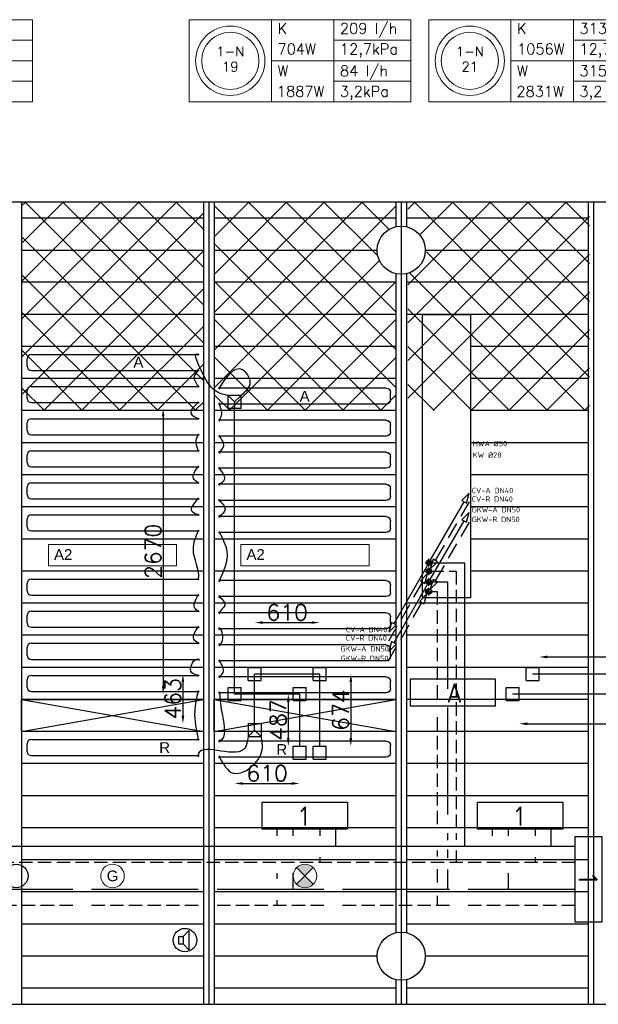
# Model space of a CAD drawing. Extents: x 7383 to 861143, y -570072 to -203000.
# Tile 27 of 30: x 479275 to 484687, y -257718 to -248513. Entities that reach past the tile are written whole.
import ezdxf
from ezdxf.enums import TextEntityAlignment as Align

# ---------------------------------------------------------------- set-up
doc = ezdxf.new("R2010")
doc.units = 0
doc.header["$LTSCALE"] = 25
for name, pattern in [('2322105', [47, 40, -7]), ('2322106', [47, 5, -2, 5, -2, 5, -2, 5, -2, 5, -2, 5, -7]), ('2322107', [2000, 1000, 1000]), ('2322108', [7, 5, -2]), ('CENTER', [50.8, 31.75, -6.35, 6.35, -6.35]), ('HIDDEN', [0.375, 0.25, -0.125]), ('HIDDEN2', [0.1875, 0.125, -0.0625])]:
    doc.linetypes.add(name, pattern=pattern)
doc.layers.get('0').update_dxf_attribs({"linetype": 'CONTINUOUS'})
doc.layers.get('DEFPOINTS').update_dxf_attribs({"linetype": 'CONTINUOUS'})
for name, color, linetype in [('000Vermogens2', 7, 'CONTINUOUS'), ('60', 7, 'CONTINUOUS'), ('KP-bandraster', 5, 'CONTINUOUS'), ('KP-koppelingen', 6, 'CONTINUOUS'), ('KP-leidingen(aanvoer)', 5, 'CONTINUOUS'), ('KP-leidingen(retour)', 1, 'CONTINUOUS'), ('KP-Lucht aanvoer', 6, 'CONTINUOUS'), ('KP-lucht centreline', 2, 'CONTINUOUS'), ('KP-maatvoering', 7, 'CONTINUOUS'), ('KP-Melders', 3, 'CONTINUOUS'), ('KP-Oppervlak', 3, 'CONTINUOUS'), ('KP-panelen', 1, 'CONTINUOUS'), ('KP-registers', 4, 'CONTINUOUS'), ('KP-slangen', 7, 'CONTINUOUS'), ('KP-tekst', 7, 'CONTINUOUS'), ('SYM-W', 7, 'CONTINUOUS'), ('WB561---_ATT', 7, 'CONTINUOUS'), ('WL5501--', 130, 'CONTINUOUS'), ('WL5502--', 130, 'CONTINUOUS'), ('WL55312-_GKW-A', 4, 'CONTINUOUS'), ('WL55322-_GKW-R', 4, 'HIDDEN'), ('WL561---_AANVOER', 10, 'CONTINUOUS'), ('WL561---_PIJL-A', 1, 'CONTINUOUS'), ('WL561---_PIJL-R', 5, 'HIDDEN2'), ('WL561---_RETOUR', 10, 'CONTINUOUS'), ('WL56112-_CV-A', 3, 'CONTINUOUS'), ('WL56122-_CV-R', 3, 'HIDDEN'), ('WT52----_BIJSCHRIFT', 7, 'CONTINUOUS')]:
    doc.layers.add(name, color=color, linetype=linetype)
doc.layers.add('KP-Aluminium', color=8, linetype='CONTINUOUS', lineweight=18)
doc.layers.add('KP-Verlichting', color=2, linetype='CONTINUOUS', lineweight=18)
doc.styles.add('arial', font='ARIAL.TTF')
doc.styles.add('ISO', font='ISO.SHX')
doc.styles.add('MAATVOERING', font='iso.shx')
doc.styles.add('NORMAAL_STAAND', font='iso.shx')
doc.styles.add('VERWOL-1', font='ROMANS.SHX')
doc.dimstyles.new('MARTIN', dxfattribs={"dimscale": 0, "dimtxt": 50, "dimasz": 75, "dimexe": 4, "dimexo": 4, "dimgap": 20, "dimtad": 1, "dimdec": 0, "dimrnd": 0.01, "dimzin": 1, "dimdsep": 46, "dimtxsty": 'VERWOL-1', "dimcen": -25, "dimdle": 1, "dimclrd": 7, "dimclre": 2, "dimclrt": 7, "dimadec": 0, "dimazin": 0, "dimtfac": 1, "dimtdec": 0, "dimtix": 1, "dimtofl": 0, "dimtmove": 0, "dimatfit": 3, "dimldrblk": 'OBLIQUE', "dimfxl": 0, "dimtvp": 33.333333, "dimtolj": 1, "dimtzin": 1, "dimarcsym": 0})

# ---------------------------------------------------------------- blocks, each defined once
blk = doc.blocks.new('CVAP61')
blk.add_line((-0.25, -0.43), (-6.58, -11.4))
blk.add_lwpolyline([(-6.16, -11.64), (-7, -11.15), (-7.5, -12.99)], close=True)
blk.add_circle((0, 0), 0.5)
at = {"color": 2, "style": 'MAATVOERING', "flags": 8}
blk.add_attdef('PIJL_BEN', (-5.86, -13), '', height=1, rotation=360, dxfattribs=at)
blk = doc.blocks.new('CVRP61')
blk.add_line((-7.5, -12.99), (-1.17, -2.03))
blk.add_lwpolyline([(-1.59, -1.78), (-0.75, -2.27), (-0.25, -0.43)], close=True)
blk.add_circle((0, 0), 0.5)
at = {"color": 2, "style": 'MAATVOERING', "flags": 8}
blk.add_attdef('PIJL_BEN', (-6.71, -13), '', height=1, rotation=360, dxfattribs=at)
blk = doc.blocks.new('CVRP51')
blk.add_line((7.5, 12.99), (1.17, 2.03))
blk.add_lwpolyline([(1.59, 1.78), (0.75, 2.27), (0.25, 0.43)], close=True)
blk.add_circle((0, 0), 0.5)
at = {"color": 2, "style": 'MAATVOERING', "flags": 8}
blk.add_attdef('PIJL_BEN', (8, 13), '', height=1, dxfattribs=at)
blk = doc.blocks.new('CVAP51')
blk.add_line((0.25, 0.43), (6.58, 11.4))
blk.add_lwpolyline([(6.16, 11.64), (7, 11.15), (7.5, 12.99)], close=True)
blk.add_circle((0, 0), 0.5)
at = {"color": 2, "style": 'MAATVOERING', "flags": 8}
blk.add_attdef('PIJL_BEN', (8, 13), '', height=1, dxfattribs=at)
blk = doc.blocks.new('JINGJANG')
blk.add_hatch(color=256).paths.add_polyline_path([(0, 0.5, 0.414214), (-0.5, 0, 0.414214), (0, -0.5, -1), (0, 0, 1)])
blk.add_lwpolyline([(0, 0.5, -1), (0, 0, 1), (0, -0.5, 1)], format="xyb")
blk.add_circle((0, 0), 0.5)
blk = doc.blocks.new('A$C3C0C6C1A')
at = {"layer": '60', "color": 2, "linetype": 'Continuous'}
blk.add_lwpolyline([(61283.2, -4259.9), (62083.2, -4259.9), (62083.2, -4009.9), (61283.2, -4009.9)], close=True, dxfattribs=at)
at = {"layer": 'SYM-W', "color": 2, "linetype": 'Continuous'}
for points in [[(60699.1, -5411.6), (59899.1, -5411.6), (59899.1, -5161.6), (60699.1, -5161.6)], [(62713.4, -5411.6), (61913.4, -5411.6), (61913.4, -5161.6), (62713.4, -5161.6)], [(62827.7, -6282.1), (62827.7, -5482.1), (63077.7, -5482.1), (63077.7, -6282.1)]]:
    blk.add_lwpolyline(points, close=True, dxfattribs=at)
at = {"layer": 'WL5501--', "linetype": '2322105'}
for p, q in [((61481.4, -3101.5), (61634.1, -3101.5)), ((61634.1, -3101.5), (61634.1, -5515.2)), ((60188.6, -5475.5), (60188.6, -5411.6)), ((62202.9, -5475.5), (62202.9, -5411.6)), ((61634.1, -5602.8), (61634.1, -5679.5)), ((61634.1, -5790.6), (61634.1, -5975.5)), ((60188.6, -5975.5), (60188.6, -5825.5)), ((62202.9, -5975.5), (62202.9, -5825.5)), ((62827.7, -5975.5), (51903.1, -5975.5))]:
    blk.add_line(p, q, dxfattribs=at)
at = {"layer": 'WL5502--', "linetype": '2322106'}
for p, q in [((61481.4, -3191.5), (61537.9, -3191.5)), ((61537.9, -3191.5), (61537.9, -5512.5)), ((60038.6, -5475.5), (60038.6, -5411.6)), ((62052.9, -5475.5), (62052.9, -5411.6)), ((61537.9, -5610.7), (61537.9, -5668.9)), ((61537.9, -5785.4), (61537.9, -5920.3)), ((60038.6, -5875.5), (60038.6, -5825.5)), ((61537.9, -6036.7), (61537.9, -6125.5)), ((62827.7, -6125.5), (52167.3, -6125.5)), ((60038.6, -6125.5), (60038.6, -6075.5))]:
    blk.add_line(p, q, dxfattribs=at)
at = {"layer": 'WL55312-_GKW-A', "color": 1, "linetype": 'CENTER'}
for p, q in [((61425.1, -3101.5), (61495.4, -3101.5)), ((61460.2, -3136.7), (61460.2, -3066.4))]:
    blk.add_line(p, q, dxfattribs=at)
at = {"layer": 'WL55322-_GKW-R', "color": 1, "linetype": 'CENTER'}
for p, q in [((61425.1, -3191.5), (61495.4, -3191.5)), ((61460.2, -3226.7), (61460.2, -3156.4))]:
    blk.add_line(p, q, dxfattribs=at)
at = {"layer": 'WL561---_AANVOER', "linetype": '2322107'}
for p, q in [((61473.7, -2921.5), (61791.9, -2921.5)), ((61791.9, -2921.5), (61791.9, -5575.5)), ((60588.6, -5575.5), (60588.6, -5411.6)), ((62602.9, -5575.5), (62602.9, -5411.6)), ((62827.7, -5575.5), (51343, -5575.5))]:
    blk.add_line(p, q, dxfattribs=at)
at = {"layer": 'WL561---_RETOUR', "linetype": '2322108'}
for p, q in [((61473.7, -3001.5), (61713.6, -3001.5)), ((61713.6, -3001.5), (61713.6, -5512.5)), ((60438.6, -5411.6), (60438.6, -5475.5)), ((62452.9, -5411.6), (62452.9, -5475.5)), ((61713.6, -5613.4), (61713.6, -5725.5)), ((60438.6, -5675.5), (60438.6, -5725.5)), ((62452.9, -5675.5), (62452.9, -5725.5)), ((62827.7, -5725.5), (51625.1, -5725.5))]:
    blk.add_line(p, q, dxfattribs=at)
at = {"layer": 'WL56112-_CV-A', "color": 1, "linetype": 'CENTER'}
for p, q in [((61425.1, -2921.5), (61495.4, -2921.5)), ((61460.2, -2956.7), (61460.2, -2886.4))]:
    blk.add_line(p, q, dxfattribs=at)
at = {"layer": 'WL56122-_CV-R', "color": 1, "linetype": 'CENTER'}
for p, q in [((61425.1, -3001.5), (61495.4, -3001.5)), ((61460.2, -3036.7), (61460.2, -2966.4))]:
    blk.add_line(p, q, dxfattribs=at)
at = {"layer": 'WL5501--', "linetype": '2322105', "xscale": 42.40000000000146, "yscale": 42.40000000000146, "zscale": 42.40000000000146, "rotation": 90}
blk.add_blockref('JINGJANG', (61460.2, -3101.5), dxfattribs=at)
at = {"layer": 'WL5502--', "linetype": '2322106', "xscale": 42.40000000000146, "yscale": 42.40000000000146, "zscale": 42.40000000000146, "rotation": 90}
blk.add_blockref('JINGJANG', (61460.2, -3191.5), dxfattribs=at)
at = {"layer": 'WL561---_AANVOER', "linetype": '2322107', "xscale": 26.90000000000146, "yscale": 26.90000000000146, "zscale": 26.90000000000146, "rotation": 90}
blk.add_blockref('JINGJANG', (61460.2, -2921.5), dxfattribs=at)
at = {"layer": 'WL561---_PIJL-A'}
ref = blk.add_blockref('CVAP51', (61460.2, -2921.5), dxfattribs=dict(at, xscale=50, yscale=50, zscale=50))
ref.add_attrib('PIJL_BEN', 'CV-A DN40', (61860.2, -2271.5), dxfattribs={"layer": 'WB561---_ATT', "color": 2, "height": 50, "style": 'MAATVOERING', "flags": 8})
ref = blk.add_blockref('CVAP51', (61460.2, -3101.5), dxfattribs=dict(at, xscale=50, yscale=50, zscale=50))
ref.add_attrib('PIJL_BEN', 'GKW-A DN50', (61860.2, -2451.5), dxfattribs={"layer": 'WB561---_ATT', "color": 2, "height": 50, "style": 'MAATVOERING', "flags": 8})
ref = blk.add_blockref('CVAP61', (61460.2, -2921.5), dxfattribs=dict(at, xscale=50, yscale=50, zscale=50))
ref.add_attrib('PIJL_BEN', 'CV-A DN40', (60682.4, -3571.5), dxfattribs={"layer": 'WB561---_ATT', "color": 2, "height": 50, "rotation": 360, "style": 'MAATVOERING', "flags": 8})
ref = blk.add_blockref('CVAP61', (61460.2, -3101.5), dxfattribs=dict(at, xscale=50, yscale=50, zscale=50))
ref.add_attrib('PIJL_BEN', 'GKW-A DN50', (60632.6, -3751.5), dxfattribs={"layer": 'WB561---_ATT', "color": 2, "height": 50, "rotation": 360, "style": 'MAATVOERING', "flags": 8})
at = {"layer": 'WL561---_PIJL-R'}
ref = blk.add_blockref('CVRP51', (61460.2, -3001.5), dxfattribs=dict(at, xscale=50, yscale=50, zscale=50))
ref.add_attrib('PIJL_BEN', 'CV-R DN40', (61860.2, -2351.5), dxfattribs={"layer": 'WB561---_ATT', "color": 2, "height": 50, "style": 'MAATVOERING', "flags": 8})
ref = blk.add_blockref('CVRP51', (61460.2, -3191.5), dxfattribs=dict(at, xscale=50, yscale=50, zscale=50))
ref.add_attrib('PIJL_BEN', 'GKW-R DN50', (61860.2, -2541.5), dxfattribs={"layer": 'WB561---_ATT', "color": 2, "height": 50, "style": 'MAATVOERING', "flags": 8})
ref = blk.add_blockref('CVRP61', (61460.2, -3001.5), dxfattribs=dict(at, xscale=50, yscale=50, zscale=50))
ref.add_attrib('PIJL_BEN', 'CV-R DN40', (60682.4, -3651.5), dxfattribs={"layer": 'WB561---_ATT', "color": 2, "height": 50, "rotation": 360, "style": 'MAATVOERING', "flags": 8})
ref = blk.add_blockref('CVRP61', (61453.5, -3191.5), dxfattribs=dict(at, xscale=50, yscale=50, zscale=50))
ref.add_attrib('PIJL_BEN', 'GKW-R DN50', (60632.6, -3841.5), dxfattribs={"layer": 'WB561---_ATT', "color": 2, "height": 50, "rotation": 360, "style": 'MAATVOERING', "flags": 8})
at = {"layer": 'WL561---_RETOUR', "linetype": '2322108', "xscale": 26.90000000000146, "yscale": 26.90000000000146, "zscale": 26.90000000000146, "rotation": 90}
blk.add_blockref('JINGJANG', (61460.2, -3001.5), dxfattribs=at)
at = {"layer": '60', "color": 1, "linetype": 'Continuous', "style": 'ISO'}
for s, p in [('A', (61625.7, -4228.7)), ('1', (60252.8, -5381.3)), ('1', (62267.1, -5381.3))]:
    blk.add_text(s, height=180, dxfattribs=at).set_placement(p)
blk.add_text('1', height=180, rotation=270, dxfattribs=at).set_placement((62858, -5835.8))
at = {"layer": 'WT52----_BIJSCHRIFT', "color": 2, "style": 'NORMAAL_STAAND'}
for s, p in [('HWA %%C50', (61869.3, -1808)), ('KW %%C28', (61869.3, -1915.2))]:
    blk.add_text(s, height=50, dxfattribs=at).set_placement(p, align=Align.MIDDLE_LEFT)
blk = doc.blocks.new('Register A')
at = {"layer": 'KP-registers', "linetype": 'Continuous'}
for p, q in [((50, 115), (50, 185)), ((90, 225), (1644, 225)), ((90, 75), (1644, 75))]:
    blk.add_line(p, q, dxfattribs=at)
for centre in [(1650, 225), (1650, 75)]:
    blk.add_circle(centre, 6, dxfattribs=at)
for centre, start, end in [((90, 185), 90, 180), ((90, 115), 180, 270)]:
    blk.add_arc(centre, 40, start, end, dxfattribs=at)
blk = doc.blocks.new('*D125')
at = {"layer": 'DEFPOINTS', "color": 0, "linetype": 'Continuous', "transparency": 16777216}
for p in [(481284.6, -252147.6), (480617.3, -254817.9), (481284.6, -254817.9)]:
    blk.add_point(p, dxfattribs=at)
at = {"layer": 'KP-maatvoering', "color": 7, "linetype": 'Continuous', "lineweight": -2, "transparency": 16777216}
blk.add_line((480617.3, -252222.6), (480617.3, -254742.9), dxfattribs=at)
at = {"layer": 'KP-maatvoering', "color": 7, "linetype": 'Continuous', "transparency": 16777216}
for points in [[(480604.8, -252222.6), (480629.8, -252222.6), (480617.3, -252147.6)], [(480604.8, -254742.9), (480629.8, -254742.9), (480617.3, -254817.9)]]:
    blk.add_solid(points, dxfattribs=at)
at = {"layer": 'KP-maatvoering', "color": 7, "linetype": 'Continuous', "transparency": 16777216, "insert": (480522.3, -253482.8), "char_height": 150, "attachment_point": 5, "rotation": 90, "style": 'VERWOL-1'}
blk.add_mtext('\\A1;2670', dxfattribs=at)
blk = doc.blocks.new('_OBLIQUE')
at = {"color": 0, "linetype": 'ByBlock'}
blk.add_line((-0.5, -0.5), (0.5, 0.5), dxfattribs=at)
blk = doc.blocks.new('*D126')
at = {"layer": 'DEFPOINTS', "color": 0, "linetype": 'Continuous', "transparency": 16777216}
for p in [(481471.8, -254630.7), (480801.7, -255094.1), (481471.8, -255094.1)]:
    blk.add_point(p, dxfattribs=at)
at = {"layer": 'KP-maatvoering', "color": 7, "linetype": 'Continuous', "lineweight": -2, "transparency": 16777216}
blk.add_line((480801.7, -254705.7), (480801.7, -255019.1), dxfattribs=at)
at = {"layer": 'KP-maatvoering', "color": 7, "linetype": 'Continuous', "transparency": 16777216}
for points in [[(480789.2, -254705.7), (480814.2, -254705.7), (480801.7, -254630.7)], [(480789.2, -255019.1), (480814.2, -255019.1), (480801.7, -255094.1)]]:
    blk.add_solid(points, dxfattribs=at)
at = {"layer": 'KP-maatvoering', "color": 7, "linetype": 'Continuous', "transparency": 16777216, "insert": (480706.7, -254862.4), "char_height": 150, "attachment_point": 5, "rotation": 90, "style": 'VERWOL-1'}
blk.add_mtext('\\A1;463', dxfattribs=at)
blk = doc.blocks.new('*D127')
at = {"layer": 'DEFPOINTS', "color": 0, "linetype": 'Continuous', "transparency": 16777216}
for p in [(482081.3, -254149.2), (481471.8, -254630.7), (482081.3, -254630.7)]:
    blk.add_point(p, dxfattribs=at)
at = {"layer": 'KP-maatvoering', "color": 7, "linetype": 'Continuous', "lineweight": -2, "transparency": 16777216}
blk.add_line((481546.8, -254149.2), (482006.3, -254149.2), dxfattribs=at)
at = {"layer": 'KP-maatvoering', "color": 7, "linetype": 'Continuous', "transparency": 16777216}
for points in [[(481546.8, -254136.7), (481546.8, -254161.7), (481471.8, -254149.2)], [(482006.3, -254136.7), (482006.3, -254161.7), (482081.3, -254149.2)]]:
    blk.add_solid(points, dxfattribs=at)
at = {"layer": 'KP-maatvoering', "color": 7, "linetype": 'Continuous', "transparency": 16777216, "insert": (481776.5, -254054.2), "char_height": 150, "attachment_point": 5, "style": 'VERWOL-1'}
blk.add_mtext('\\A1;610', dxfattribs=at)
blk = doc.blocks.new('*D128')
at = {"layer": 'DEFPOINTS', "color": 0, "linetype": 'Continuous', "transparency": 16777216}
for p in [(481284.6, -254817.9), (481894.1, -254817.9), (481894.1, -255653.4)]:
    blk.add_point(p, dxfattribs=at)
at = {"layer": 'KP-maatvoering', "color": 7, "linetype": 'Continuous', "lineweight": -2, "transparency": 16777216}
blk.add_line((481359.6, -255653.4), (481819.1, -255653.4), dxfattribs=at)
at = {"layer": 'KP-maatvoering', "color": 7, "linetype": 'Continuous', "transparency": 16777216}
for points in [[(481359.6, -255640.9), (481359.6, -255665.9), (481284.6, -255653.4)], [(481819.1, -255640.9), (481819.1, -255665.9), (481894.1, -255653.4)]]:
    blk.add_solid(points, dxfattribs=at)
at = {"layer": 'KP-maatvoering', "color": 7, "linetype": 'Continuous', "transparency": 16777216, "insert": (481589.3, -255558.4), "char_height": 150, "attachment_point": 5, "style": 'VERWOL-1'}
blk.add_mtext('\\A1;610', dxfattribs=at)
blk = doc.blocks.new('*D129')
at = {"layer": 'DEFPOINTS', "color": 0, "linetype": 'Continuous', "transparency": 16777216}
for p in [(482081.3, -254630.7), (482081.3, -255305), (482372.1, -255305)]:
    blk.add_point(p, dxfattribs=at)
at = {"layer": 'KP-maatvoering', "color": 7, "linetype": 'Continuous', "lineweight": -2, "transparency": 16777216}
blk.add_line((482372.1, -254705.7), (482372.1, -255230), dxfattribs=at)
at = {"layer": 'KP-maatvoering', "color": 7, "linetype": 'Continuous', "transparency": 16777216}
for points in [[(482359.6, -254705.7), (482384.6, -254705.7), (482372.1, -254630.7)], [(482359.6, -255230), (482384.6, -255230), (482372.1, -255305)]]:
    blk.add_solid(points, dxfattribs=at)
at = {"layer": 'KP-maatvoering', "color": 7, "linetype": 'Continuous', "transparency": 16777216, "insert": (482277.1, -254967.9), "char_height": 150, "attachment_point": 5, "rotation": 90, "style": 'VERWOL-1'}
blk.add_mtext('\\A1;674', dxfattribs=at)
blk = doc.blocks.new('*D130')
at = {"layer": 'DEFPOINTS', "color": 0, "linetype": 'Continuous', "transparency": 16777216}
for p in [(481894.1, -254817.9), (481787.5, -255305), (481894.1, -255305)]:
    blk.add_point(p, dxfattribs=at)
at = {"layer": 'KP-maatvoering', "color": 7, "linetype": 'Continuous', "lineweight": -2, "transparency": 16777216}
blk.add_line((481787.5, -254892.9), (481787.5, -255230), dxfattribs=at)
at = {"layer": 'KP-maatvoering', "color": 7, "linetype": 'Continuous', "transparency": 16777216}
for points in [[(481775, -254892.9), (481800, -254892.9), (481787.5, -254817.9)], [(481775, -255230), (481800, -255230), (481787.5, -255305)]]:
    blk.add_solid(points, dxfattribs=at)
at = {"layer": 'KP-maatvoering', "color": 7, "linetype": 'Continuous', "transparency": 16777216, "insert": (481692.5, -255061.5), "char_height": 150, "attachment_point": 5, "rotation": 90, "style": 'VERWOL-1'}
blk.add_mtext('\\A1;487', dxfattribs=at)
blk = doc.blocks.new('*D131')
at = {"layer": 'DEFPOINTS', "color": 0, "linetype": 'Continuous', "transparency": 16777216}
for p in [(486248, -254471), (484133.8, -254630.8), (486248, -254630.7)]:
    blk.add_point(p, dxfattribs=at)
at = {"layer": 'KP-maatvoering', "color": 7, "linetype": 'Continuous', "lineweight": -2, "transparency": 16777216}
blk.add_line((484208.8, -254471), (486173, -254471), dxfattribs=at)
at = {"layer": 'KP-maatvoering', "color": 7, "linetype": 'Continuous', "transparency": 16777216}
for points in [[(484208.8, -254458.5), (484208.8, -254483.5), (484133.8, -254471)], [(486173, -254458.5), (486173, -254483.5), (486248, -254471)]]:
    blk.add_solid(points, dxfattribs=at)
at = {"layer": 'KP-maatvoering', "color": 7, "linetype": 'Continuous', "transparency": 16777216, "insert": (485190.9, -254376), "char_height": 150, "attachment_point": 5, "style": 'VERWOL-1'}
blk.add_mtext('\\A1;2114', dxfattribs=at)
blk = doc.blocks.new('*D132')
at = {"layer": 'DEFPOINTS', "color": 0, "linetype": 'Continuous', "transparency": 16777216}
for p in [(483946.6, -254818), (486060.8, -254817.9), (486060.8, -255095.3)]:
    blk.add_point(p, dxfattribs=at)
at = {"layer": 'KP-maatvoering', "color": 7, "linetype": 'Continuous', "lineweight": -2, "transparency": 16777216}
blk.add_line((484021.6, -255095.3), (485985.8, -255095.3), dxfattribs=at)
at = {"layer": 'KP-maatvoering', "color": 7, "linetype": 'Continuous', "transparency": 16777216}
for points in [[(484021.6, -255082.8), (484021.6, -255107.8), (483946.6, -255095.3)], [(485985.8, -255082.8), (485985.8, -255107.8), (486060.8, -255095.3)]]:
    blk.add_solid(points, dxfattribs=at)
at = {"layer": 'KP-maatvoering', "color": 7, "linetype": 'Continuous', "transparency": 16777216, "insert": (485003.7, -255000.3), "char_height": 150, "attachment_point": 5, "style": 'VERWOL-1'}
blk.add_mtext('\\A1;2114', dxfattribs=at)

msp = doc.modelspace()

# ---------------------------------------------------------------- hatches: boundary and pattern name
at = {"layer": 'KP-Aluminium', "linetype": 'Continuous'}
h = msp.add_hatch(dxfattribs=at)
h.set_pattern_fill('ANSI37', color=256, scale=2000)
h.set_pattern_definition([(45, (281512.9, -13162.46), (-176.7767, 176.7767), []), (135, (281512.9, -13162.46), (-176.7767, -176.7767), [])])
h.paths.add_polyline_path([(480993.1, -250218.2), (479293.1, -250218.2), (479293.1, -250368.2), (480993.1, -250368.2)])
h.paths.add_polyline_path([(480993.1, -250368.2), (479293.1, -250368.2), (479293.1, -250668.2), (480993.1, -250668.2)])
h.paths.add_polyline_path([(480993.1, -250668.2), (479293.1, -250668.2), (479293.1, -250968.2), (480993.1, -250968.2)])
h.paths.add_polyline_path([(480993.1, -250968.2), (479293.1, -250968.2), (479293.1, -251268.2), (480993.1, -251268.2)])
h.paths.add_polyline_path([(480993.1, -251268.2), (479293.1, -251268.2), (479293.1, -251568.2), (480993.1, -251568.2)])
h.paths.add_polyline_path([(480993.1, -251568.2), (479293.1, -251568.2), (479293.1, -251868.2), (480993.1, -251868.2)])
h.paths.add_polyline_path([(480993.1, -251868.2), (479293.1, -251868.2), (479293.1, -252168.2), (480993.1, -252168.2)])
h = msp.add_hatch(dxfattribs=at)
h.set_pattern_fill('ANSI37', color=256, scale=2000)
h.set_pattern_definition([(45, (279712.9, -13162.46), (-176.7767, 176.7767), []), (135, (279712.9, -13162.46), (-176.7767, -176.7767), [])])
h.paths.add_polyline_path([(482793.1, -250218.2), (481093.1, -250218.2), (481093.1, -250368.2), (482793.1, -250368.2)])
h.paths.add_polyline_path([(482793.1, -250448.8), (482793.1, -250368.2), (481093.1, -250368.2), (481093.1, -250668.2), (482618.1, -250668.2, -0.350001)])
h.paths.add_polyline_path([(482618.1, -250668.2), (481093.1, -250668.2), (481093.1, -250968.2), (482793.1, -250968.2), (482793.1, -250887.6, -0.350001)])
h.paths.add_polyline_path([(482793.1, -250968.2), (481093.1, -250968.2), (481093.1, -251268.2), (482793.1, -251268.2)])
h.paths.add_polyline_path([(482793.1, -251268.2), (481093.1, -251268.2), (481093.1, -251568.2), (482793.1, -251568.2)])
h.paths.add_polyline_path([(482793.1, -251568.2), (481093.1, -251568.2), (481093.1, -251868.2), (482793.1, -251868.2)])
h.paths.add_polyline_path([(482793.1, -251868.2), (481093.1, -251868.2), (481093.1, -252168.2), (482793.1, -252168.2)])
h = msp.add_hatch(dxfattribs=at)
h.set_pattern_fill('ANSI37', color=256, scale=2000)
h.set_pattern_definition([(45, (286924.3, -13162.46), (-176.7767, 176.7767), []), (135, (286924.3, -13162.46), (-176.7767, -176.7767), [])])
h.paths.add_polyline_path([(484604.5, -250218.2), (482904.5, -250218.2), (482904.5, -250368.2), (484604.5, -250368.2)])
h.paths.add_polyline_path([(484604.5, -250368.2), (482904.5, -250368.2), (482904.5, -250448.8, -0.350001), (483079.5, -250668.2), (484604.5, -250668.2)])
h.paths.add_polyline_path([(484604.5, -250668.2), (483079.5, -250668.2, -0.350001), (482904.5, -250887.6), (482904.5, -250968.2), (484604.5, -250968.2)])
h.paths.add_polyline_path([(484604.5, -250968.2), (482904.5, -250968.2), (482904.5, -251268.2), (484604.5, -251268.2)])
h.paths.add_polyline_path([(484604.5, -251268.2), (482904.5, -251268.2), (482904.5, -251568.2), (484604.5, -251568.2)])
h.paths.add_polyline_path([(484604.5, -251568.2), (482904.5, -251568.2), (482904.5, -251868.2), (484604.5, -251868.2)])
h.paths.add_polyline_path([(484604.5, -251868.2), (482904.5, -251868.2), (482904.5, -252168.2), (484604.5, -252168.2)])
at = {"layer": 'KP-Verlichting', "linetype": 'Continuous'}
h = msp.add_hatch(color=256, dxfattribs=at)
h.paths.add_polyline_path([(481865.3, -256440.4), (481943.1, -256518.2), (482020.9, -256440.4, 0.414214)])
h.paths.add_polyline_path([(481865.3, -256595.9, 0.414214), (482020.9, -256595.9), (481943.1, -256518.2)])

# ---------------------------------------------------------------- linework, layer by layer
at = {"layer": '000Vermogens2', "linetype": 'Continuous', "lineweight": 0}
for p, q in [((477321.8, -248513.1), (479394.7, -248513.1)), ((479394.7, -248513.1), (479394.7, -249280.9)), ((480860.9, -248513.1), (480860.9, -249280.9)), ((480860.9, -248513.1), (482933.8, -248513.1)), ((481628.8, -248513.1), (481628.8, -249280.9)), ((482214, -248897), (482214, -248513.1)), ((482933.8, -248513.1), (482933.8, -249280.9)), ((483101.4, -248513.1), (483101.4, -249280.9)), ((483101.4, -248513.1), (485174.3, -248513.1)), ((483869.3, -248513.1), (483869.3, -249280.9)), ((484454.5, -248897), (484454.5, -248513.1)), ((478674.9, -248705.1), (479394.7, -248705.1)), ((482214, -248705.1), (482933.8, -248705.1)), ((484454.5, -248705.1), (485174.3, -248705.1)), ((478089.7, -248897), (479394.7, -248897)), ((481628.8, -248897), (482933.8, -248897)), ((482214, -248897), (482214, -249280.9)), ((483869.3, -248897), (485174.3, -248897)), ((484454.5, -248897), (484454.5, -249280.9)), ((478674.9, -249089), (479394.7, -249089)), ((482214, -249089), (482933.8, -249089)), ((484454.5, -249089), (485174.3, -249089)), ((477321.8, -249280.9), (479394.7, -249280.9)), ((480860.9, -249280.9), (482933.8, -249280.9)), ((483101.4, -249280.9), (485174.3, -249280.9))]:
    msp.add_line(p, q, dxfattribs=at)
for centre, radius in [((481244.9, -248897), 324.2), ((483485.4, -248897), 324.2), ((481244.9, -248897), 267.6), ((483485.4, -248897), 267.6)]:
    msp.add_circle(centre, radius, dxfattribs=at)
at = {"layer": 'KP-bandraster', "linetype": 'Continuous'}
for p, q in [((479293.1, -250218.2), (479293.1, -257718.2)), ((480993.1, -250218.2), (480993.1, -257718.2)), ((481093.1, -250218.2), (481093.1, -257718.2)), ((482793.1, -250218.2), (482793.1, -250448.8)), ((482893.1, -250218.2), (482893.1, -250448.8)), ((484593.1, -250218.2), (484593.1, -257718.2)), ((482793.1, -250887.6), (482793.1, -257048.8)), ((482893.1, -250887.6), (482893.1, -257048.8)), ((482793.1, -257487.6), (482793.1, -257718.2)), ((482893.1, -257487.6), (482893.1, -257718.2))]:
    msp.add_line(p, q, dxfattribs=at)
for centre in [(482843.1, -250668.2), (482843.1, -257268.2)]:
    msp.add_circle(centre, 225, dxfattribs=at)
at = {"layer": 'KP-koppelingen', "linetype": 'Continuous'}
for p, q in [((481223.8, -252147.6), (481223.8, -252026)), ((481345.4, -252026), (481223.8, -252026)), ((481223.8, -252026), (481284.6, -252086.8)), ((481284.6, -252086.8), (481345.4, -252026)), ((481345.4, -252147.7), (481345.4, -252026)), ((481284.6, -252086.8), (481284.6, -252147.6)), ((481345.4, -252147.7), (481223.8, -252147.6)), ((481410.9, -254691.6), (481411, -254569.9)), ((481411, -254569.9), (481532.6, -254569.9)), ((481532.6, -254691.6), (481532.6, -254569.9)), ((482020.5, -254691.6), (482020.5, -254569.9)), ((482020.5, -254569.9), (482142.1, -254569.9)), ((482142.1, -254691.6), (482142.1, -254569.9)), ((484012.2, -254691.6), (484012.2, -254569.9)), ((484012.2, -254569.9), (484133.8, -254569.9)), ((484133.8, -254691.6), (484133.8, -254569.9)), ((481410.9, -254691.6), (481532.6, -254691.6)), ((482020.5, -254691.6), (482142.1, -254691.6)), ((484012.2, -254691.6), (484133.8, -254691.6)), ((481223.7, -254878.8), (481223.8, -254757.1)), ((481223.8, -254757.1), (481345.4, -254757.1)), ((481345.4, -254878.8), (481345.4, -254757.1)), ((481833.3, -254878.8), (481833.3, -254757.1)), ((481833.3, -254757.1), (481954.9, -254757.1)), ((481954.9, -254878.8), (481954.9, -254757.1)), ((483825, -254878.8), (483825, -254757.1)), ((483825, -254757.1), (483946.6, -254757.1)), ((483946.6, -254878.8), (483946.6, -254757.1)), ((481223.7, -254878.8), (481345.4, -254878.8)), ((481833.3, -254878.8), (481954.9, -254878.8)), ((483825, -254878.8), (483946.6, -254878.8)), ((481410.6, -255094), (481410.5, -255215.7)), ((481471.4, -255154.9), (481410.5, -255215.7)), ((481410.6, -255094), (481532.2, -255094.1)), ((481471.4, -255154.9), (481471.4, -255094.1)), ((481532.1, -255215.8), (481471.4, -255154.9)), ((481532.2, -255094.1), (481532.1, -255215.8)), ((481410.5, -255215.7), (481532.1, -255215.8)), ((481833.2, -255426.6), (481833.3, -255305)), ((481833.3, -255305), (481954.9, -255305)), ((481954.9, -255426.6), (481954.9, -255305)), ((482020.4, -255426.6), (482020.5, -255305)), ((482020.5, -255305), (482142.1, -255305)), ((482142.1, -255426.6), (482142.1, -255305)), ((481833.2, -255426.6), (481954.9, -255426.6)), ((482020.4, -255426.6), (482142.1, -255426.6))]:
    msp.add_line(p, q, dxfattribs=at)
at = {"layer": 'KP-leidingen(aanvoer)', "linetype": 'Continuous'}
for p, q in [((481284.6, -254817.9), (481284.6, -252147.6)), ((481894.1, -254817.9), (481284.6, -254817.9)), ((481894.1, -255305), (481894.1, -254817.9)), ((486060.8, -254817.9), (483885.8, -254817.9))]:
    msp.add_line(p, q, dxfattribs=at)
at = {"layer": 'KP-leidingen(retour)', "linetype": 'Continuous'}
for p, q in [((482081.3, -254630.7), (481471.8, -254630.7)), ((481471.8, -255094.1), (481471.8, -254630.7)), ((482081.3, -255305), (482081.3, -254630.7)), ((486248, -254630.7), (484073, -254630.7))]:
    msp.add_line(p, q, dxfattribs=at)
at = {"layer": 'KP-Lucht aanvoer', "linetype": 'Continuous'}
for p, q in [((479293.1, -254868.2), (480993.1, -254868.2)), ((479293.1, -255168.2), (479293.1, -254868.2)), ((479293.1, -254868.2), (480993.1, -255168.2)), ((479293.1, -255168.2), (480993.1, -254868.2)), ((480993.1, -254868.2), (480993.1, -255168.2)), ((481093.1, -254868.2), (482793.1, -254868.2)), ((481093.1, -255168.2), (481093.1, -254868.2)), ((481093.1, -254868.2), (482793.1, -255168.2)), ((481093.1, -255168.2), (482793.1, -254868.2)), ((482793.1, -254868.2), (482793.1, -255168.2)), ((480993.1, -255168.2), (479293.1, -255168.2)), ((482793.1, -255168.2), (481093.1, -255168.2))]:
    msp.add_line(p, q, dxfattribs=at)
at = {"layer": 'KP-lucht centreline', "linetype": 'Continuous'}
for p, q in [((481043.1, -250218.2), (481043.1, -257718.2)), ((482843.1, -250218.2), (482843.1, -257718.2)), ((484643.1, -250218.2), (484643.1, -257718.2))]:
    msp.add_line(p, q, dxfattribs=at)
at = {"layer": 'KP-Melders', "linetype": 'Continuous'}
for p, q in [((480760.6, -257083.7), (480803.6, -257083.7)), ((480760.6, -257083.7), (480760.6, -257153.7)), ((480803.6, -257083.7), (480855.7, -257028.4)), ((480803.6, -257083.7), (480803.6, -257153.7)), ((480855.7, -257028.4), (480855.7, -257209.1)), ((480760.6, -257153.7), (480803.6, -257153.7)), ((480760.6, -257153.7), (480803.6, -257153.7)), ((480803.6, -257153.7), (480855.7, -257209.1))]:
    msp.add_line(p, q, dxfattribs=at)
for centre in [(479243.1, -256518.2), (480820.5, -257118.2)]:
    msp.add_circle(centre, 110, dxfattribs=at)
at = {"layer": 'KP-Oppervlak', "linetype": 'Continuous'}
for p, q in [((490493.1, -250218.2), (421193.1, -250218.2)), ((483043.1, -251268.2), (483493.1, -251268.2)), ((483043.1, -253918.2), (483043.1, -251268.2)), ((483493.1, -251268.2), (483493.1, -253918.2)), ((483493.1, -253918.2), (483043.1, -253918.2)), ((439693.1, -257718.2), (490493.1, -257718.2))]:
    msp.add_line(p, q, dxfattribs=at)
at = {"layer": 'KP-panelen', "linetype": 'Continuous'}
for p, q in [((480993.1, -250368.2), (479293.1, -250368.2)), ((482793.1, -250368.2), (481093.1, -250368.2)), ((484593.1, -250368.2), (482893.1, -250368.2)), ((479293.1, -250668.2), (480993.1, -250668.2)), ((481093.1, -250668.2), (482618.1, -250668.2)), ((483068.1, -250668.2), (484593.1, -250668.2)), ((480993.1, -250968.2), (479293.1, -250968.2)), ((482793.1, -250968.2), (481093.1, -250968.2)), ((484593.1, -250968.2), (482893.1, -250968.2)), ((480993.1, -251268.2), (479293.1, -251268.2)), ((482793.1, -251268.2), (481093.1, -251268.2)), ((484593.1, -251268.2), (482893.1, -251268.2)), ((480993.1, -251568.2), (479293.1, -251568.2)), ((482793.1, -251568.2), (481093.1, -251568.2)), ((484593.1, -251568.2), (483493.1, -251568.2)), ((480993.1, -251868.2), (479293.1, -251868.2)), ((482793.1, -251868.2), (481093.1, -251868.2)), ((484593.1, -251868.2), (483493.1, -251868.2)), ((480993.1, -252168.2), (479293.1, -252168.2)), ((482793.1, -252168.2), (481093.1, -252168.2)), ((484593.1, -252168.2), (483493.1, -252168.2)), ((480993.1, -252468.2), (479293.1, -252468.2)), ((482793.1, -252468.2), (481093.1, -252468.2)), ((484593.1, -252468.2), (483493.1, -252468.2)), ((480993.1, -252768.2), (479293.1, -252768.2)), ((482793.1, -252768.2), (481093.1, -252768.2)), ((484593.1, -252768.2), (483493.1, -252768.2)), ((480993.1, -253068.2), (479293.1, -253068.2)), ((482793.1, -253068.2), (481093.1, -253068.2)), ((484593.1, -253068.2), (483493.1, -253068.2)), ((480993.1, -253368.2), (479293.1, -253368.2)), ((482793.1, -253368.2), (481093.1, -253368.2)), ((484593.1, -253368.2), (483493.1, -253368.2)), ((480993.1, -253668.2), (479293.1, -253668.2)), ((480993.1, -253668.2), (479293.1, -253668.2)), ((482793.1, -253668.2), (481093.1, -253668.2)), ((484593.1, -253668.2), (483493.1, -253668.2)), ((480993.1, -253968.2), (479293.1, -253968.2)), ((480993.1, -253968.2), (479293.1, -253968.2)), ((482793.1, -253968.2), (481093.1, -253968.2)), ((484593.1, -253968.2), (482893.1, -253968.2)), ((480993.1, -254268.2), (479293.1, -254268.2)), ((482793.1, -254268.2), (481093.1, -254268.2)), ((484593.1, -254268.2), (482893.1, -254268.2)), ((480993.1, -254568.2), (479293.1, -254568.2)), ((482793.1, -254568.2), (481093.1, -254568.2)), ((484593.1, -254568.2), (482893.1, -254568.2)), ((480993.1, -254868.2), (479293.1, -254868.2)), ((480993.1, -254868.2), (479293.1, -254868.2)), ((482793.1, -254868.2), (481093.1, -254868.2)), ((482793.1, -254868.2), (481093.1, -254868.2)), ((484593.1, -254868.2), (482893.1, -254868.2)), ((480993.1, -255168.2), (479293.1, -255168.2)), ((480993.1, -255168.2), (479293.1, -255168.2)), ((482793.1, -255168.2), (481093.1, -255168.2)), ((482793.1, -255168.2), (481093.1, -255168.2)), ((484593.1, -255168.2), (482893.1, -255168.2)), ((480993.1, -255468.2), (479293.1, -255468.2)), ((482793.1, -255468.2), (481093.1, -255468.2)), ((484593.1, -255468.2), (482893.1, -255468.2)), ((480993.1, -255768.2), (479293.1, -255768.2)), ((482793.1, -255768.2), (481093.1, -255768.2)), ((484593.1, -255768.2), (482893.1, -255768.2)), ((480993.1, -256068.2), (479293.1, -256068.2)), ((482793.1, -256068.2), (481093.1, -256068.2)), ((484593.1, -256068.2), (482893.1, -256068.2)), ((480993.1, -256368.2), (479293.1, -256368.2)), ((482793.1, -256368.2), (481093.1, -256368.2)), ((484593.1, -256368.2), (482893.1, -256368.2)), ((480993.1, -256668.2), (479293.1, -256668.2)), ((482793.1, -256668.2), (481093.1, -256668.2)), ((484593.1, -256668.2), (482893.1, -256668.2)), ((480993.1, -256968.2), (479293.1, -256968.2)), ((482793.1, -256968.2), (481093.1, -256968.2)), ((484593.1, -256968.2), (482893.1, -256968.2)), ((480993.1, -257268.2), (479293.1, -257268.2)), ((482618.1, -257268.2), (481093.1, -257268.2)), ((484593.1, -257268.2), (483068.1, -257268.2)), ((480993.1, -257568.2), (479293.1, -257568.2)), ((482793.1, -257568.2), (481093.1, -257568.2)), ((484593.1, -257568.2), (482893.1, -257568.2))]:
    msp.add_line(p, q, dxfattribs=at)
at = {"layer": 'KP-slangen', "linetype": 'Continuous'}
for points in [[(481223.8, -252026), (481152.6, -252007.4), (481016.3, -251876.4), (480943.9, -251643.2), (480949.5, -251647.4)], [(481143.2, -251956.9), (481353.1, -251781.4), (481428.9, -251907.2), (481345.4, -252026)], [(480943.9, -251793.2), (480908.4, -251846.6), (480943.9, -251943.2)], [(480943.9, -252093.2), (480876.2, -252192.1), (480943.9, -252243.2)], [(481143.2, -252256.9), (481162.8, -252213), (481143.2, -252106.9)], [(480943.9, -252393.2), (480926.3, -252431.5), (480943.9, -252543.2)], [(481143.2, -252556.9), (481183.4, -252497.2), (481143.2, -252406.9)], [(480943.9, -252843.2), (480900.6, -252801.6), (480943.9, -252693.2)], [(481143.2, -252856.9), (481189.8, -252814.5), (481143.2, -252706.9)], [(480943.9, -253143.2), (480884.6, -253108.3), (480943.9, -252993.2)], [(481143.2, -253006.9), (481195.3, -253092.2), (481143.2, -253156.9)], [(480943.9, -253293.2), (480896.1, -253461.4), (480943.9, -253743.2), (480943.1, -253747.9)], [(481143.2, -253756.9), (481215.9, -253486.6), (481143.2, -253306.9)], [(480943.9, -254043.2), (480913.2, -254013.3), (480943.9, -253893.2)], [(481143.2, -253906.9), (481192.9, -253989.2), (481143.2, -254056.9), (481142.5, -254059.1)], [(480943.9, -254343.2), (480902.9, -254303.4), (480943.9, -254193.2), (480946.5, -254189.9)], [(481143.2, -254356.9), (481173, -254314.3), (481143.2, -254206.9), (481140.3, -254216.3)], [(480943.9, -254643.2), (480874.3, -254603.5), (480943.9, -254493.2), (480956, -254500.9)], [(481143.2, -254656.9), (481177.7, -254615.2), (481143.2, -254506.9)], [(480943.9, -254793.2), (480911.6, -254975.2), (480943.9, -255243.2)], [(481143.2, -254806.9), (481170.6, -255019.6), (481143.2, -255256.9), (481135.6, -255259.8)], [(481410.5, -255215.7), (481369, -255336.8), (480943.9, -255393.2), (480944.2, -255404.4)], [(481143.2, -255406.9), (481273.3, -255558.3), (481544, -255336.8), (481532.1, -255215.8)]]:
    msp.add_spline(points, degree=3, dxfattribs=at)
at = {"layer": 'KP-Verlichting', "linetype": 'Continuous'}
for p, q in [((479543.1, -253418.2), (480743.1, -253418.2)), ((479543.1, -253418.2), (479543.1, -253618.2)), ((480743.1, -253418.2), (480743.1, -253618.2)), ((481343.1, -253418.2), (482543.1, -253418.2)), ((481343.1, -253418.2), (481343.1, -253618.2)), ((482543.1, -253418.2), (482543.1, -253618.2)), ((479543.1, -253618.2), (480743.1, -253618.2)), ((481343.1, -253618.2), (482543.1, -253618.2)), ((482020.9, -256595.9), (481865.3, -256440.4)), ((481865.3, -256595.9), (482020.9, -256440.4))]:
    msp.add_line(p, q, dxfattribs=at)
for centre in [(480143.1, -256518.2), (481943.1, -256518.2)]:
    msp.add_circle(centre, 110, dxfattribs=at)

# ---------------------------------------------------------------- block references
at = {"layer": 'KP-registers', "linetype": 'Continuous'}
for p in [(479293.9, -251868.2), (479293.9, -252168.2), (479293.9, -252468.2), (479293.9, -252768.2), (479293.9, -253068.2), (479293.9, -253368.2), (479293.9, -253968.2), (479293.9, -254268.2), (479293.9, -254568.2), (479293.9, -254868.2), (479293.9, -255468.2)]:
    msp.add_blockref('Register A', p, dxfattribs=at)
at = {"layer": 'KP-registers', "linetype": 'Continuous', "xscale": -1}
for p in [(482793.2, -252181.9), (482793.2, -252481.9), (482793.2, -252781.9), (482793.2, -253081.9), (482793.2, -253381.9), (482793.2, -253981.9), (482793.2, -254281.9), (482793.2, -254581.9), (482793.2, -254881.9), (482793.2, -255481.9)]:
    msp.add_blockref('Register A', p, dxfattribs=at)
at = {"layer": 'WB561---_ATT', "linetype": 'Continuous'}
msp.add_blockref('A$C3C0C6C1A', (421643.1, -250668.2), dxfattribs=at)

# ---------------------------------------------------------------- texts
at = {"layer": '000Vermogens2', "linetype": 'Continuous', "lineweight": 0, "style": 'VERWOL-1'}
for s, p in [('209 l/h', (482270.3, -248645.2)), ('313 l/h', (484510.8, -248645.2)), ('K', (481686.6, -248645.2)), ('K', (483927.1, -248645.2)), ('704W', (481686.6, -248837.1)), ('12,7kPa', (482270.3, -248837.1)), ('1056W', (483927.1, -248837.1)), ('12,7kPa', (484510.8, -248837.1)), ('W', (481686.6, -249041.5)), ('84 l/h', (482270.3, -249041.5)), ('W', (483927.1, -249041.5)), ('315 l/h', (484510.8, -249041.5)), ('1887W', (481680.5, -249233.4)), ('3,2kPa', (482270.3, -249233.4)), ('2831W', (483920.9, -249233.4)), ('3,2 kPa', (484510.8, -249233.4))]:
    msp.add_text(s, height=100, dxfattribs=at).set_placement(p)
for s, p in [('1-N', (481244.9, -248810.4)), ('1-N', (483485.4, -248810.4)), ('19', (481244.9, -248952.1)), ('21', (483485.4, -248952.1))]:
    msp.add_text(s, height=90, dxfattribs=at).set_placement(p, align=Align.MIDDLE_CENTER)
at = {"layer": 'KP-tekst', "linetype": 'Continuous', "char_height": 100, "attachment_point": 5, "style": 'arial'}
for s, insert in [('\\A1;A', (480385.3, -251714.8)), ('\\A1;A', (481940.2, -252033.3)), ('\\A1;R', (480630.9, -255317.6)), ('\\A1;R', (481726.1, -255335.5))]:
    msp.add_mtext(s, dxfattribs=dict(at, insert=insert))
at = {"layer": 'KP-Verlichting', "linetype": 'Continuous', "char_height": 100, "attachment_point": 5, "style": 'arial'}
for s, insert in [('\\A1;A2', (479681.7, -253513.1)), ('\\A1;A2', (481481.7, -253513.1)), ('\\A1;G', (480143.1, -256518.2))]:
    msp.add_mtext(s, dxfattribs=dict(at, insert=insert))

# ---------------------------------------------------------------- dimensions: what is measured, and where the dimension line sits
at = {"layer": 'KP-maatvoering', "linetype": 'Continuous'}
for base, p1, p2, picture, middle in [((480617.3, -254817.9), (481284.6, -252147.6), (481284.6, -254817.9), '*D125', (480522.3, -253482.8)), ((480801.7, -255094.1), (481471.8, -254630.7), (481471.8, -255094.1), '*D126', (480706.7, -254862.4)), ((482372.1, -255305), (482081.3, -254630.7), (482081.3, -255305), '*D129', (482277.1, -254967.9)), ((481787.5, -255305), (481894.1, -254817.9), (481894.1, -255305), '*D130', (481692.5, -255061.5))]:
    dim = msp.add_linear_dim(base=base, p1=p1, p2=p2, angle=90, dimstyle='MARTIN', override={"dimscale": 1, "dimtxt": 150, "dimse1": 1, "dimse2": 1}, dxfattribs=at)
    dim.commit()
    dim.dimension.update_dxf_attribs({"geometry": picture, "text_midpoint": middle})
for base, p1, p2, picture, middle in [((482081.277, -254149.1814), (481471.7749, -254630.7416), (482081.277, -254630.7416), '*D127', (481776.5259, -254054.1814)), ((486248, -254471), (484133.8, -254630.8), (486248, -254630.7), '*D131', (485190.9, -254376)), ((481894.0771, -255653.3687), (481284.575, -254817.9415), (481894.0771, -254817.9415), '*D128', (481589.326, -255558.3687)), ((486060.8, -255095.3), (483946.6, -254818), (486060.8, -254817.9), '*D132', (485003.7, -255000.3))]:
    dim = msp.add_linear_dim(base=base, p1=p1, p2=p2, dimstyle='MARTIN', override={"dimscale": 1, "dimtxt": 150, "dimse1": 1, "dimse2": 1}, dxfattribs=at)
    dim.commit()
    dim.dimension.update_dxf_attribs({"geometry": picture, "text_midpoint": middle})

doc.saveas('drawing.dxf')
